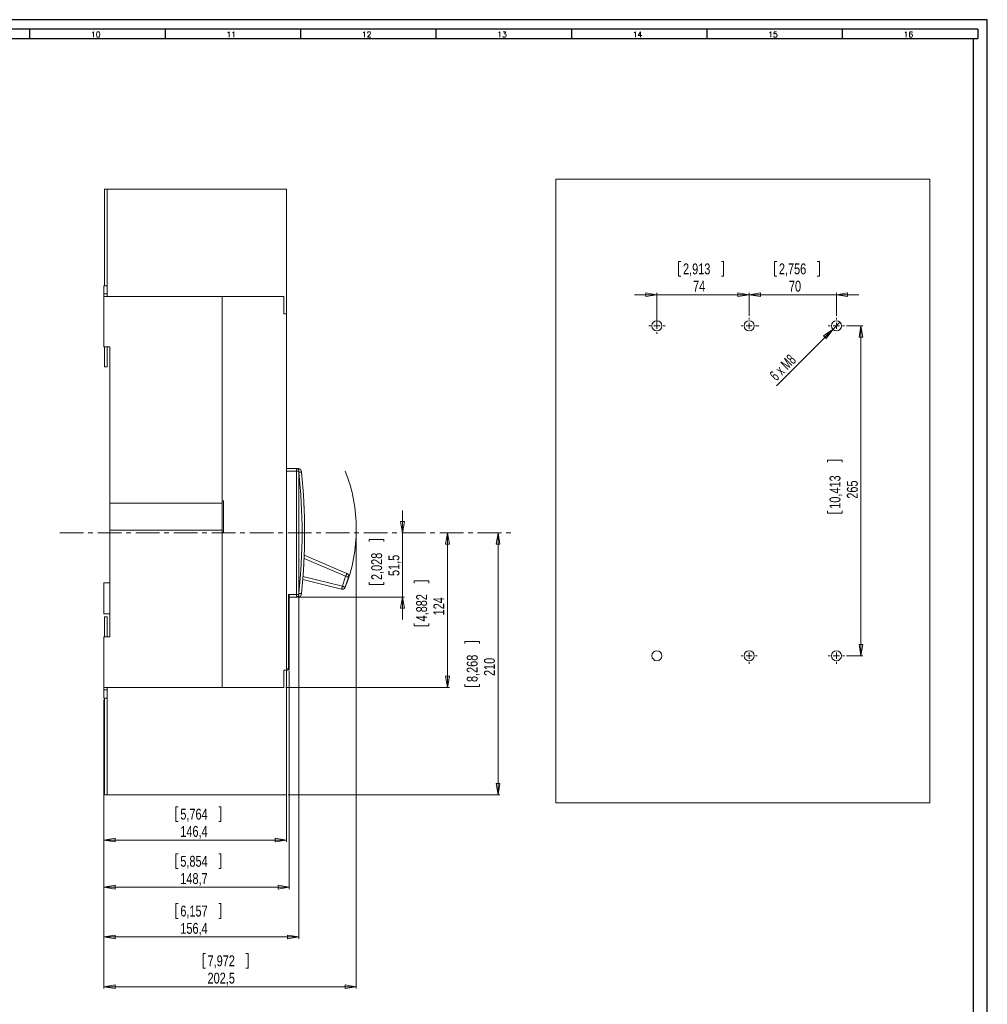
# Model space of a CAD drawing. Header units: millimetres. Extents: x 0 to 1189, y 0 to 841.
# Tile 16 of 16: x 672 to 1189, y 315 to 841. Entities that reach past the tile are written whole.
import ezdxf

# ---------------------------------------------------------------- set-up
doc = ezdxf.new("R2010")
doc.units = ezdxf.units.MM
doc.linetypes.add('CENTERX2', pattern=[20.32, 12.7, -2.54, 2.54, -2.54])
doc.layers.add('FORMATO', color=7, linetype='Continuous')
doc.styles.add('SLDTEXTSTYLE0', font='TXT', dxfattribs={"width": 0.75})
doc.styles.add('SLDTEXTSTYLE1', font='ROMANS')
doc.styles.add('SLDTEXTSTYLE4', font='TXT', dxfattribs={"width": 0.666667})
doc.dimstyles.new('SLDDIMSTYLE0', dxfattribs={"dimtxt": 5.820833, "dimasz": 6, "dimexe": 0, "dimexo": 0.0625, "dimgap": 1.455208, "dimtad": 2, "dimlfac": 1.5, "dimrnd": 1e-09, "dimzin": 12, "dimdsep": 46, "dimtxsty": 'SLDTEXTSTYLE0', "dimblk1": 'CLOSED', "dimblk2": 'CLOSED', "dimsah": 1, "dimcen": 0.09, "dimadec": 0, "dimazin": 0, "dimtfac": 1, "dimtofl": 0, "dimtmove": 0, "dimatfit": 3, "dimldrblk": 'CLOSED', "dimfxl": 0, "dimtolj": 1, "dimtzin": 12, "dimarcsym": 0})
doc.dimstyles.new('SLDDIMSTYLE1', dxfattribs={"dimtxt": 5.820833, "dimasz": 6, "dimexe": 0, "dimexo": 0.0625, "dimgap": 1.455208, "dimtad": 2, "dimdec": 1, "dimlfac": 1.5, "dimrnd": 1e-09, "dimzin": 12, "dimdsep": 46, "dimtxsty": 'SLDTEXTSTYLE0', "dimblk1": 'CLOSED', "dimblk2": 'CLOSED', "dimsah": 1, "dimcen": 0.09, "dimadec": 0, "dimazin": 0, "dimtfac": 1, "dimtdec": 1, "dimtofl": 0, "dimtmove": 0, "dimatfit": 3, "dimldrblk": 'CLOSED', "dimfxl": 0, "dimtolj": 1, "dimtzin": 12, "dimarcsym": 0})
doc.dimstyles.new('SLDDIMSTYLE2', dxfattribs={"dimtxt": 5.820833, "dimasz": 6, "dimexe": 0, "dimexo": 0.0625, "dimgap": 1.455208, "dimtad": 2, "dimdec": 1, "dimlfac": 1.5, "dimrnd": 1e-09, "dimzin": 12, "dimdsep": 46, "dimtxsty": 'SLDTEXTSTYLE0', "dimblk1": 'CLOSED', "dimblk2": 'CLOSED', "dimsah": 1, "dimcen": 0.09, "dimadec": 0, "dimazin": 0, "dimtfac": 1, "dimtdec": 1, "dimtofl": 0, "dimtmove": 0, "dimatfit": 3, "dimldrblk": 'CLOSED', "dimfxl": 0, "dimtolj": 1, "dimtzin": 12, "dimarcsym": 0})
doc.dimstyles.new('SLDDIMSTYLE6', dxfattribs={"dimtxt": 5.820833, "dimasz": 6, "dimexe": 0, "dimexo": 0.0625, "dimgap": 1.455208, "dimtad": 2, "dimlfac": 1.5, "dimrnd": 1e-09, "dimzin": 12, "dimdsep": 46, "dimtxsty": 'SLDTEXTSTYLE0', "dimblk1": 'CLOSED', "dimblk2": 'CLOSED', "dimsah": 1, "dimcen": 0.09, "dimadec": 0, "dimazin": 0, "dimtfac": 1, "dimtmove": 0, "dimatfit": 3, "dimldrblk": 'CLOSED', "dimfxl": 0, "dimtolj": 1, "dimtzin": 12, "dimarcsym": 0})
doc.dimstyles.new('SLDDIMSTYLE7', dxfattribs={"dimtxt": 5.820833, "dimasz": 6, "dimexe": 0, "dimexo": 0.0625, "dimgap": 1.455208, "dimtad": 2, "dimdec": 0, "dimlfac": 1.5, "dimrnd": 1e-09, "dimzin": 12, "dimdsep": 46, "dimtxsty": 'SLDTEXTSTYLE0', "dimblk1": 'CLOSED', "dimblk2": 'CLOSED', "dimsah": 1, "dimcen": 0.09, "dimadec": 0, "dimazin": 0, "dimtfac": 1, "dimtdec": 0, "dimtofl": 0, "dimtmove": 0, "dimatfit": 3, "dimldrblk": 'CLOSED', "dimfxl": 0, "dimtolj": 1, "dimtzin": 12, "dimarcsym": 0})

# ---------------------------------------------------------------- blocks, each defined once
blk = doc.blocks.new('_CLOSED')
at = {"color": 0, "linetype": 'ByBlock', "lineweight": -2}
for p, q in [((-1, 0.166667), (0, 0)), ((-1, 0.166667), (-1, -0.166667)), ((0, 0), (-1, -0.166667)), ((0, 0), (-1, 0))]:
    blk.add_line(p, q, dxfattribs=at)
blk = doc.blocks.new('*D8')
at = {"color": 7, "linetype": 'Continuous', "lineweight": 0}
for p, q in [((851.56, 567.71), (851.56, 323.18)), ((716.57, 477.44), (716.57, 323.18)), ((769.66, 341.96), (769.66, 334.11)), ((769.66, 341.96), (770.83, 341.96)), ((793.71, 341.96), (792.53, 341.96)), ((793.71, 341.96), (793.71, 334.11)), ((769.66, 334.11), (770.83, 334.11)), ((793.71, 334.11), (792.53, 334.11)), ((851.56, 324.18), (716.57, 324.18))]:
    blk.add_line(p, q, dxfattribs=at)
at = {"color": 7, "linetype": 'Continuous', "lineweight": 0, "xscale": 6, "yscale": 6}
for p, rotation in [((716.57, 324.18, 0.07), 180.0000000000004), ((851.56, 324.18, 0.07), 360.0000000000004)]:
    blk.add_blockref('_CLOSED', p, dxfattribs=dict(at, rotation=rotation))
at = {"color": 7, "linetype": 'Continuous', "lineweight": 0, "char_height": 5.821, "attachment_point": 1, "style": 'SLDTEXTSTYLE0'}
for s, insert in [('7,972', (772.01, 340.92)), ('202,5', (772.01, 331.69))]:
    blk.add_mtext(s, dxfattribs=dict(at, insert=insert))
blk = doc.blocks.new('*D9')
at = {"color": 7, "linetype": 'Continuous', "lineweight": 0}
for p, q in [((876.26, 566.77), (876.26, 578.77)), ((858.48, 563.22), (866.33, 563.22)), ((858.48, 563.22), (858.48, 562.04)), ((866.33, 563.22), (866.33, 562.04)), ((876.26, 532.44), (876.26, 566.77)), ((858.48, 539.16), (858.48, 540.34)), ((858.48, 539.16), (866.33, 539.16)), ((866.33, 539.16), (866.33, 540.34)), ((820.5, 532.44), (877.26, 532.44)), ((876.26, 532.44), (876.26, 520.44))]:
    blk.add_line(p, q, dxfattribs=at)
at = {"color": 7, "linetype": 'Continuous', "lineweight": 0, "xscale": 6, "yscale": 6}
for p, rotation in [((876.26, 566.77, 0.07), 270.0000000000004), ((876.26, 532.44, 0.07), 90.0000000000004)]:
    blk.add_blockref('_CLOSED', p, dxfattribs=dict(at, rotation=rotation))
at = {"color": 7, "linetype": 'Continuous', "lineweight": 0, "char_height": 5.821, "attachment_point": 1, "rotation": 90, "style": 'SLDTEXTSTYLE0'}
for s, insert in [('2,028', (859.52, 541.52)), ('51,5', (868.76, 543.67))]:
    blk.add_mtext(s, dxfattribs=dict(at, insert=insert))
blk = doc.blocks.new('*D10')
at = {"color": 7, "linetype": 'Continuous', "lineweight": 0}
for p, q in [((900.3, 484.11), (900.3, 566.77)), ((882.52, 541.1), (890.37, 541.1)), ((882.52, 541.1), (882.52, 539.93)), ((890.37, 541.1), (890.37, 539.93)), ((882.52, 517.05), (882.52, 518.22)), ((882.52, 517.05), (890.37, 517.05)), ((890.37, 517.05), (890.37, 518.22)), ((813.83, 484.11), (901.3, 484.11))]:
    blk.add_line(p, q, dxfattribs=at)
at = {"color": 7, "linetype": 'Continuous', "lineweight": 0, "xscale": 6, "yscale": 6}
for p, rotation in [((900.3, 566.77, 0.07), 90.00000000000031), ((900.3, 484.11, 0.07), 270.0000000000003)]:
    blk.add_blockref('_CLOSED', p, dxfattribs=dict(at, rotation=rotation))
at = {"color": 7, "linetype": 'Continuous', "lineweight": 0, "char_height": 5.821, "attachment_point": 1, "rotation": 90, "style": 'SLDTEXTSTYLE0'}
for s, insert in [('4,882', (883.56, 519.4)), ('124', (892.79, 522.62))]:
    blk.add_mtext(s, dxfattribs=dict(at, insert=insert))
blk = doc.blocks.new('*D11')
at = {"color": 7, "linetype": 'Continuous', "lineweight": 0}
for p, q in [((927.34, 566.77), (927.34, 426.77)), ((909.56, 508.73), (917.41, 508.73)), ((909.56, 508.73), (909.56, 507.55)), ((917.41, 508.73), (917.41, 507.55)), ((909.56, 484.67), (909.56, 485.85)), ((909.56, 484.67), (917.41, 484.67)), ((917.41, 484.67), (917.41, 485.85)), ((815.17, 426.77), (928.34, 426.77))]:
    blk.add_line(p, q, dxfattribs=at)
at = {"color": 7, "linetype": 'Continuous', "lineweight": 0, "xscale": 6, "yscale": 6}
for p, rotation in [((927.34, 566.77, 0.07), 90.0000000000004), ((927.34, 426.77, 0.07), 270.0000000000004)]:
    blk.add_blockref('_CLOSED', p, dxfattribs=dict(at, rotation=rotation))
at = {"color": 7, "linetype": 'Continuous', "lineweight": 0, "char_height": 5.821, "attachment_point": 1, "rotation": 90, "style": 'SLDTEXTSTYLE0'}
for s, insert in [('8,268', (910.6, 487.02)), ('210', (919.84, 490.24))]:
    blk.add_mtext(s, dxfattribs=dict(at, insert=insert))
blk = doc.blocks.new('*D12')
at = {"color": 7, "linetype": 'Continuous', "lineweight": 0}
for p, q in [((814.17, 492.44), (814.17, 401.58)), ((716.57, 477.44), (716.57, 401.58)), ((755.08, 420.37), (755.08, 412.51)), ((755.08, 420.37), (756.26, 420.37)), ((779.14, 420.37), (777.96, 420.37)), ((779.14, 420.37), (779.14, 412.51)), ((755.08, 412.51), (756.26, 412.51)), ((779.14, 412.51), (777.96, 412.51)), ((716.57, 402.58), (814.17, 402.58))]:
    blk.add_line(p, q, dxfattribs=at)
at = {"color": 7, "linetype": 'Continuous', "lineweight": 0, "xscale": 6, "yscale": 6}
for p, rotation in [((716.57, 402.58, 86.34), 180.0000000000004), ((814.17, 402.58, 86.34), 360.0000000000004)]:
    blk.add_blockref('_CLOSED', p, dxfattribs=dict(at, rotation=rotation))
at = {"color": 7, "linetype": 'Continuous', "lineweight": 0, "char_height": 5.821, "attachment_point": 1, "style": 'SLDTEXTSTYLE0'}
for s, insert in [('5,764', (757.44, 419.32)), ('146,4', (757.44, 410.09))]:
    blk.add_mtext(s, dxfattribs=dict(at, insert=insert))
blk = doc.blocks.new('*D13')
at = {"color": 7, "linetype": 'Continuous', "lineweight": 0}
for p, q in [((820.83, 532.77), (820.83, 349.77)), ((716.57, 477.44), (716.57, 349.77)), ((755.08, 368.56), (755.08, 360.7)), ((755.08, 368.56), (756.26, 368.56)), ((779.14, 368.56), (777.96, 368.56)), ((779.14, 368.56), (779.14, 360.7)), ((755.08, 360.7), (756.26, 360.7)), ((779.14, 360.7), (777.96, 360.7)), ((716.57, 350.77), (820.83, 350.77))]:
    blk.add_line(p, q, dxfattribs=at)
at = {"color": 7, "linetype": 'Continuous', "lineweight": 0, "xscale": 6, "yscale": 6}
for p, rotation in [((716.57, 350.77, 86.34), 180.0000000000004), ((820.83, 350.77, 86.34), 360.0000000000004)]:
    blk.add_blockref('_CLOSED', p, dxfattribs=dict(at, rotation=rotation))
at = {"color": 7, "linetype": 'Continuous', "lineweight": 0, "char_height": 5.821, "attachment_point": 1, "style": 'SLDTEXTSTYLE0'}
for s, insert in [('6,157', (757.44, 367.51)), ('156,4', (757.44, 358.28))]:
    blk.add_mtext(s, dxfattribs=dict(at, insert=insert))
blk = doc.blocks.new('*D14')
at = {"color": 7, "linetype": 'Continuous', "lineweight": 0}
for p, q in [((815.7, 492.77), (815.7, 376.38)), ((716.57, 477.44), (716.57, 376.38)), ((755.08, 395.16), (755.08, 387.31)), ((755.08, 395.16), (756.26, 395.16)), ((779.14, 395.16), (777.96, 395.16)), ((779.14, 395.16), (779.14, 387.31)), ((755.08, 387.31), (756.26, 387.31)), ((779.14, 387.31), (777.96, 387.31)), ((716.57, 377.38), (815.7, 377.38))]:
    blk.add_line(p, q, dxfattribs=at)
at = {"color": 7, "linetype": 'Continuous', "lineweight": 0, "xscale": 6, "yscale": 6}
for p, rotation in [((716.57, 377.38, 86.34), 180.0000000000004), ((815.7, 377.38, 86.34), 360.0000000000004)]:
    blk.add_blockref('_CLOSED', p, dxfattribs=dict(at, rotation=rotation))
at = {"color": 7, "linetype": 'Continuous', "lineweight": 0, "char_height": 5.821, "attachment_point": 1, "style": 'SLDTEXTSTYLE0'}
for s, insert in [('5,854', (757.44, 394.12)), ('148,7', (757.44, 384.88))]:
    blk.add_mtext(s, dxfattribs=dict(at, insert=insert))
blk = doc.blocks.new('*D25')
at = {"color": 7, "linetype": 'Continuous', "lineweight": 0}
for p, q in [((1075.19, 711.77), (1075.19, 703.91)), ((1075.19, 711.77), (1076.37, 711.77)), ((1099.25, 711.77), (1098.07, 711.77)), ((1099.25, 711.77), (1099.25, 703.91)), ((1075.19, 703.91), (1076.37, 703.91)), ((1099.25, 703.91), (1098.07, 703.91)), ((1061.64, 682.72), (1061.64, 694.98)), ((1108.31, 682.72), (1108.31, 694.98)), ((1061.64, 693.98), (1049.64, 693.98)), ((1061.64, 693.98), (1108.31, 693.98)), ((1108.31, 693.98), (1120.31, 693.98))]:
    blk.add_line(p, q, dxfattribs=at)
at = {"color": 7, "linetype": 'Continuous', "lineweight": 0, "xscale": 6, "yscale": 6}
for p, rotation in [((1061.64, 693.98, -0.93), 360.0000000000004), ((1108.31, 693.98, -0.93), 180.0000000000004)]:
    blk.add_blockref('_CLOSED', p, dxfattribs=dict(at, rotation=rotation))
at = {"color": 7, "linetype": 'Continuous', "lineweight": 0, "char_height": 5.821, "attachment_point": 1, "style": 'SLDTEXTSTYLE0'}
for s, insert in [('2,756', (1077.54, 710.72)), ('70', (1082.91, 701.49))]:
    blk.add_mtext(s, dxfattribs=dict(at, insert=insert))
blk = doc.blocks.new('*D26')
at = {"color": 7, "linetype": 'Continuous', "lineweight": 0}
for q in [(1110.19, 679.27), (1076.19, 645.27)]:
    blk.add_line((1106.42, 675.5), q, dxfattribs=at)
at = {"color": 7, "linetype": 'Continuous', "lineweight": 0, "xscale": 6, "yscale": 6, "rotation": 44.99999999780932}
blk.add_blockref('_CLOSED', (1106.42, 675.5, -0.93), dxfattribs=at)
at = {"color": 7, "linetype": 'Continuous', "lineweight": 0, "insert": (1072.04, 651.67), "char_height": 5.821, "attachment_point": 1, "rotation": 45, "style": 'SLDTEXTSTYLE4'}
blk.add_mtext('6 x M8', dxfattribs=at)
blk = doc.blocks.new('*D27')
at = {"color": 7, "linetype": 'Continuous', "lineweight": 0}
for p, q in [((1113.64, 677.39), (1122.38, 677.39)), ((1121.38, 501.05), (1121.38, 677.39)), ((1103.6, 605.62), (1111.45, 605.62)), ((1103.6, 605.62), (1103.6, 604.44)), ((1111.45, 605.62), (1111.45, 604.44)), ((1103.6, 577.26), (1103.6, 578.44)), ((1103.6, 577.26), (1111.45, 577.26)), ((1111.45, 577.26), (1111.45, 578.44)), ((1113.64, 501.05), (1122.38, 501.05))]:
    blk.add_line(p, q, dxfattribs=at)
at = {"color": 7, "linetype": 'Continuous', "lineweight": 0, "xscale": 6, "yscale": 6}
for p, rotation in [((1121.38, 677.39, -0.93), 90.0000000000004), ((1121.38, 501.05, -0.93), 270.0000000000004)]:
    blk.add_blockref('_CLOSED', p, dxfattribs=dict(at, rotation=rotation))
at = {"color": 7, "linetype": 'Continuous', "lineweight": 0, "char_height": 5.821, "attachment_point": 1, "rotation": 90, "style": 'SLDTEXTSTYLE0'}
for s, insert in [('10,413', (1104.64, 579.62)), ('265', (1113.88, 584.99))]:
    blk.add_mtext(s, dxfattribs=dict(at, insert=insert))
blk = doc.blocks.new('*D28')
at = {"color": 7, "linetype": 'Continuous', "lineweight": 0}
for p, q in [((1023.91, 711.77), (1023.91, 703.91)), ((1023.91, 711.77), (1025.09, 711.77)), ((1047.97, 711.77), (1046.79, 711.77)), ((1047.97, 711.77), (1047.97, 703.91)), ((1023.91, 703.91), (1025.09, 703.91)), ((1047.97, 703.91), (1046.79, 703.91)), ((1012.31, 678.39), (1012.31, 694.98)), ((1061.64, 682.72), (1061.64, 694.98)), ((1012.31, 693.98), (1000.31, 693.98)), ((1061.64, 693.98), (1012.31, 693.98)), ((1061.64, 693.98), (1073.64, 693.98))]:
    blk.add_line(p, q, dxfattribs=at)
at = {"color": 7, "linetype": 'Continuous', "lineweight": 0, "xscale": 6, "yscale": 6}
for p, rotation in [((1012.31, 693.98, -0.93), 360.0000000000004), ((1061.64, 693.98, -0.93), 180.0000000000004)]:
    blk.add_blockref('_CLOSED', p, dxfattribs=dict(at, rotation=rotation))
at = {"color": 7, "linetype": 'Continuous', "lineweight": 0, "char_height": 5.821, "attachment_point": 1, "style": 'SLDTEXTSTYLE0'}
for s, insert in [('2,913', (1026.27, 710.72)), ('74', (1031.64, 701.49))]:
    blk.add_mtext(s, dxfattribs=dict(at, insert=insert))
blk = doc.blocks.new('SW_CENTERMARKSYMBOL_0')
at = {"color": 0, "linetype": 'Continuous', "lineweight": 0}
for p, q in [((0, 179.67), (0, 180.67)), ((-3.33, 176.33), (-4.33, 176.33)), ((0, 176.33), (-1.67, 176.33)), ((0, 176.33), (0, 178)), ((0, 176.33), (0, 174.67)), ((0, 176.33), (1.67, 176.33)), ((3.33, 176.33), (5.17, 176.33)), ((-3.33, 0), (-4.33, 0)), ((0, 0), (-1.67, 0)), ((0, 0), (0, 1.67)), ((0, 0), (0, -1.67)), ((0, 0), (1.67, 0)), ((3.33, 0), (4.33, 0)), ((0, -3.33), (0, -4.33))]:
    blk.add_line(p, q, dxfattribs=at)
blk = doc.blocks.new('SW_CENTERMARKSYMBOL_1')
at = {"color": 0, "linetype": 'Continuous', "lineweight": 0}
for p, q in [((0, 179.67), (0, 180.67)), ((-3.33, 176.33), (-4.33, 176.33)), ((0, 176.33), (-1.67, 176.33)), ((0, 176.33), (0, 178)), ((0, 176.33), (0, 174.67)), ((0, 176.33), (1.67, 176.33)), ((3.33, 176.33), (4.33, 176.33)), ((-3.33, 0), (-4.33, 0)), ((0, 0), (-1.67, 0)), ((0, 0), (0, 1.67)), ((0, 0), (0, -1.67)), ((0, 0), (1.67, 0)), ((3.33, 0), (4.33, 0)), ((0, -3.33), (0, -4.33))]:
    blk.add_line(p, q, dxfattribs=at)
blk = doc.blocks.new('SW_CENTERMARKSYMBOL_2')
at = {"color": 0, "linetype": 'Continuous', "lineweight": 0}
for p, q in [((0, 179.67), (0, 180.67)), ((-3.33, 176.33), (-4.33, 176.33)), ((0, 176.33), (-1.67, 176.33)), ((0, 176.33), (0, 178)), ((0, 176.33), (0, 174.67)), ((0, 176.33), (1.67, 176.33)), ((3.33, 176.33), (4.33, 176.33)), ((-3.33, 0), (-4.33, 0)), ((0, 0), (-1.67, 0)), ((0, 0), (0, 1.67)), ((0, 0), (0, -1.67)), ((0, 0), (1.67, 0)), ((3.33, 0), (4.33, 0)), ((0, -3.33), (0, -4.33))]:
    blk.add_line(p, q, dxfattribs=at)
blk = doc.blocks.new('SW_CENTERMARKSYMBOL_3')
at = {"color": 0, "linetype": 'Continuous', "lineweight": 0}
for p, q in [((0, 179.67), (0, 180.67)), ((-3.33, 176.33), (-4.33, 176.33)), ((0, 176.33), (-1.67, 176.33)), ((0, 176.33), (0, 178)), ((0, 176.33), (0, 174.67)), ((0, 176.33), (1.67, 176.33)), ((3.33, 176.33), (4.33, 176.33)), ((-3.33, 0), (-4.33, 0)), ((0, 0), (-1.67, 0)), ((0, 0), (0, 1.67)), ((0, 0), (0, -1.67)), ((0, 0), (1.67, 0)), ((3.33, 0), (4.33, 0)), ((0, -3.33), (0, -4.33))]:
    blk.add_line(p, q, dxfattribs=at)
blk = doc.blocks.new('SW_CENTERMARKSYMBOL_4')
at = {"color": 0, "linetype": 'Continuous', "lineweight": 0}
for p, q in [((-3.33, 0), (-4.33, 0)), ((0, 0), (-1.67, 0)), ((0, 3.33), (0, 4.33)), ((0, 0), (0, 1.67)), ((0, 0), (0, -1.67)), ((0, 0), (1.67, 0)), ((3.33, 0), (4.33, 0)), ((0, -3.33), (0, -4.33))]:
    blk.add_line(p, q, dxfattribs=at)

msp = doc.modelspace()

# ---------------------------------------------------------------- linework, layer by layer
at = {"color": 7, "linetype": 'Continuous', "lineweight": 15}
for p, q in [((1158.3053, 755.7209), (958.3053, 755.7209)), ((958.3053, 755.7209), (958.3053, 422.3875)), ((1158.3053, 422.3875), (1158.3053, 755.7209)), ((716.9673, 750.4396), (718.234, 750.4396)), ((716.9673, 698.7729), (716.9673, 750.4396)), ((814.1673, 750.4396), (718.234, 750.4396)), ((718.234, 693.1063), (718.234, 750.4396)), ((814.1673, 683.7729), (814.1673, 750.4396)), ((716.5673, 698.7729), (718.234, 698.7729)), ((716.5673, 694.4396), (716.5673, 698.7729)), ((716.5673, 694.4396), (718.234, 694.4396)), ((716.5673, 693.1063), (716.5673, 694.4396)), ((716.5673, 693.1063), (779.9006, 693.1063)), ((716.5673, 666.1063), (716.5673, 693.1063)), ((812.834, 693.1063), (718.234, 693.1063)), ((779.9006, 693.1063), (812.834, 693.1063)), ((779.9006, 583.7729), (779.9006, 693.1063)), ((779.9006, 693.1063), (779.9006, 582.6182)), ((812.834, 683.7729), (812.834, 693.1063)), ((812.834, 693.1063), (812.834, 683.7729)), ((814.1673, 683.7729), (812.834, 683.7729)), ((814.1673, 683.7729), (812.834, 683.7729)), ((814.1673, 493.4396), (814.1673, 683.7729)), ((719.7006, 666.1063), (716.5673, 666.1063)), ((716.9673, 666.1063), (716.9673, 655.4396)), ((718.3006, 655.4396), (718.3006, 666.1063)), ((719.7006, 582.6182), (719.7006, 666.1063)), ((718.3006, 655.4396), (716.9673, 655.4396)), ((814.1673, 601.1063), (819.5006, 601.1063)), ((819.5006, 601.1063), (820.7738, 601.1063)), ((819.5006, 601.1063), (819.5006, 599.7729)), ((819.5006, 599.7729), (814.1673, 599.7729)), ((814.1673, 599.7729), (814.1673, 494.1063)), ((819.5006, 533.7729), (819.5006, 599.7729)), ((820.834, 599.7729), (819.5006, 599.7729)), ((820.834, 599.7729), (820.834, 533.7729)), ((820.8457, 599.1063), (820.834, 599.4356)), ((820.8457, 599.1063), (820.834, 599.1063)), ((719.7006, 582.6182), (779.9006, 582.6182)), ((719.7006, 568.261), (719.7006, 582.6182)), ((780.5673, 583.7729), (779.9006, 583.7729)), ((779.9006, 568.261), (779.9006, 582.6182)), ((780.5673, 567.1063), (780.5673, 583.7729)), ((719.7006, 511.1063), (719.7006, 568.261)), ((779.9006, 568.261), (719.7006, 568.261)), ((779.9006, 568.261), (779.9006, 484.1063)), ((779.9006, 484.1063), (779.9006, 567.1063)), ((779.9006, 567.1063), (780.5673, 567.1063)), ((823.5895, 552.9813), (845.8566, 543.524)), ((823.6646, 554.7602), (846.5081, 545.058)), ((844.0832, 538.2276), (823.0127, 543.4858)), ((845.8566, 543.524), (844.0832, 538.2276)), ((845.6636, 537.6985), (847.437, 542.9948)), ((847.4075, 543.0047), (847.437, 542.9948)), ((719.7006, 540.1063), (716.5673, 540.1063)), ((716.5673, 523.4396), (716.5673, 540.1063)), ((843.6796, 536.6106), (822.8794, 541.8013)), ((815.3673, 533.7729), (819.5006, 533.7729)), ((815.3673, 494.1063), (815.3673, 533.7729)), ((815.7006, 532.891), (815.7006, 494.1063)), ((819.5006, 532.4396), (815.7006, 532.4396)), ((819.5006, 533.7729), (819.5006, 532.4396)), ((820.834, 533.7729), (819.5006, 533.7729)), ((820.7738, 532.4396), (819.5006, 532.4396)), ((820.834, 534.4396), (820.8457, 534.4396)), ((820.834, 534.1106), (820.8457, 534.4396)), ((843.6796, 536.6106), (843.6872, 536.6407)), ((716.5673, 523.4396), (719.7006, 523.4396)), ((718.3006, 521.7729), (716.9673, 521.7729)), ((716.9673, 521.7729), (716.9673, 511.1063)), ((718.3006, 511.1063), (718.3006, 521.7729)), ((716.5673, 484.1063), (716.5673, 511.1063)), ((716.5673, 511.1063), (719.7006, 511.1063)), ((812.834, 493.4396), (814.1673, 493.4396)), ((812.834, 484.1063), (812.834, 493.4396)), ((812.834, 493.4396), (814.1673, 493.4396)), ((812.834, 493.4396), (812.834, 484.1063)), ((814.1673, 494.1063), (815.3673, 494.1063)), ((815.3673, 493.4396), (814.1673, 493.4396)), ((814.1673, 493.4396), (814.1673, 426.7729)), ((815.3673, 494.1063), (815.7006, 494.1063)), ((815.3673, 493.4396), (815.3673, 494.1063)), ((815.7006, 494.1063), (815.7006, 493.7729)), ((716.5673, 484.1063), (779.9006, 484.1063)), ((716.5673, 482.7729), (716.5673, 484.1063)), ((716.5673, 482.7729), (718.234, 482.7729)), ((716.5673, 478.4396), (716.5673, 482.7729)), ((718.234, 484.1063), (718.234, 426.7729)), ((812.834, 484.1063), (718.234, 484.1063)), ((779.9006, 484.1063), (812.834, 484.1063)), ((718.234, 478.4396), (716.5673, 478.4396)), ((716.9673, 426.7729), (716.9673, 478.4396)), ((716.9673, 426.7729), (718.234, 426.7729)), ((718.234, 426.7729), (814.1673, 426.7729)), ((958.3053, 422.3875), (1158.3053, 422.3875))]:
    msp.add_line(p, q, dxfattribs=at)
at = {"color": 7, "linetype": 'CENTERX2', "lineweight": 0}
msp.add_line((692.9295, 566.7729), (936.5783, 566.7729), dxfattribs=at)
at = {"color": 7, "linetype": 'Continuous', "lineweight": 15, "flags": 128}
for points in [[(822.1715, 599.2478), (822.146, 599.2451), (822.0706, 599.2371), (821.9481, 599.224), (821.7832, 599.2064), (821.5823, 599.1849), (821.3531, 599.1604), (821.1044, 599.1339), (820.8457, 599.1063)], [(845.8566, 543.524), (845.9837, 543.8233), (846.1059, 544.111), (846.2185, 544.3763), (846.3173, 544.6087), (846.3983, 544.7995), (846.4585, 544.9413), (846.4956, 545.0285), (846.5081, 545.058)], [(845.8566, 543.524), (846.1649, 543.4208), (846.4614, 543.3215), (846.7346, 543.23), (846.9741, 543.1498), (847.1706, 543.084), (847.3167, 543.0351), (847.4066, 543.005), (847.4075, 543.0047)], [(843.6872, 536.6407), (843.6874, 536.6416), (843.7104, 536.7336), (843.7476, 536.8831), (843.7978, 537.0842), (843.859, 537.3292), (843.9288, 537.6088), (844.0045, 537.9122), (844.0832, 538.2276)], [(844.0832, 538.2276), (844.3915, 538.1244), (844.688, 538.0251), (844.9612, 537.9336), (845.2007, 537.8535), (845.3973, 537.7876), (845.5433, 537.7387), (845.6332, 537.7086), (845.6636, 537.6985)], [(822.1715, 534.298), (822.146, 534.3007), (822.0706, 534.3088), (821.9481, 534.3219), (821.7832, 534.3395), (821.5823, 534.3609), (821.3531, 534.3854), (821.1044, 534.412), (820.8457, 534.4396)]]:
    msp.add_lwpolyline(points, dxfattribs=at)
at = {"color": 7, "linetype": 'Continuous', "lineweight": 15}
for centre in [(1012.3053, 677.3875), (1061.6386, 677.3875), (1108.3053, 677.3875), (1012.3053, 501.0542), (1061.6386, 501.0542), (1108.3053, 501.0542)]:
    msp.add_circle(centre, 2.6667, dxfattribs=at)
for centre, radius, start, end in [((819.5006, 599.7729), 1.3333, 0, 90), ((820.7738, 599.7729), 1.3333, 6.221827, 90), ((518.0776, 566.7729), 304.4897, 353.904348, 6.095652), ((518.0776, 566.7729), 305.823, 353.904348, 6.095652), ((819.5006, 533.7729), 1.3333, 270, 0), ((820.7738, 533.7729), 1.3333, 270, 353.778173), ((815.3673, 493.7729), 0.3333, 270, 0)]:
    msp.add_arc(centre, radius, start, end, dxfattribs=at)
at = {"color": 7, "linetype": 'Continuous', "lineweight": 0}
for centre, radius, start, end in [((767.0114, 568.7106), 84.5454, 338.480969, 21.519031), ((769.4311, 566.1837), 81.3806, 339.511167, 343.614365)]:
    msp.add_arc(centre, radius, start, end, dxfattribs=at)
at = {"color": 7, "linetype": 'Continuous', "lineweight": 15}
for points, knots in [([(820.8193, 599.8452), (820.8152, 599.9582), (820.8036, 600.2822), (820.7886, 600.6965), (820.7761, 601.0412), (820.7746, 601.0846), (820.7738, 601.1063)], [0, 0, 0, 0, 0.15147488, 0.43440155, 0.71703428, 1, 1, 1, 1]), ([(822.0992, 599.9174), (822.1001, 599.9101), (822.1017, 599.8954), (822.1141, 599.7809), (822.1324, 599.6123), (822.1527, 599.4239), (822.1661, 599.2984), (822.1715, 599.2478)], [0, 0, 0, 0, 0.21269464, 0.42556438, 0.63930327, 0.85450861, 1, 1, 1, 1]), ([(823.5158, 582.1091), (823.5242, 581.9413), (823.5443, 581.5378), (823.5677, 581.0415), (823.5832, 580.7035), (823.591, 580.5322), (823.5919, 580.5106), (823.5924, 580.5002)], [0, 0, 0, 0, 0.25245077, 0.60689116, 0.73972718, 0.87368549, 1, 1, 1, 1]), ([(823.4819, 550.7758), (823.4731, 550.608), (823.4517, 550.2043), (823.4242, 549.7079), (823.4051, 549.3699), (823.3953, 549.1988), (823.394, 549.1773), (823.3934, 549.1669)], [0, 0, 0, 0, 0.25238666, 0.6071497, 0.73993141, 0.87383654, 1, 1, 1, 1]), ([(823.5617, 552.379), (823.5614, 552.3716), (823.5607, 552.3567), (823.554, 552.2169), (823.5417, 551.9597), (823.5175, 551.4644), (823.4959, 551.0469), (823.4819, 550.7758)], [0, 0, 0, 0, 0.11376071, 0.228263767, 0.378813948, 0.59654522, 1, 1, 1, 1]), ([(847.4076, 543.0047), (847.4337, 543.1109), (847.4856, 543.3218), (847.4934, 543.7545), (847.3664, 544.2685), (847.0175, 544.7797), (846.6632, 544.9716), (846.4887, 545.0661)], [0, 0, 0, 0, 0.13162168, 0.26105711, 0.51374106, 0.76050623, 1, 1, 1, 1]), ([(843.6871, 536.6406), (843.7951, 536.6229), (844.0094, 536.5878), (844.4414, 536.6139), (844.9439, 536.7808), (845.4261, 537.1688), (845.5896, 537.5371), (845.6702, 537.7184)], [0, 0, 0, 0, 0.131622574, 0.261056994, 0.513741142, 0.76050604, 1, 1, 1, 1]), ([(815.3673, 533.7729), (815.3682, 533.7712), (815.4228, 533.662), (815.5352, 533.4335), (815.6704, 533.1322), (815.6921, 532.9589), (815.7006, 532.891)], [0, 0, 0, 0, 0.005810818, 0.357271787, 0.748362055, 1, 1, 1, 1]), ([(820.7738, 532.4396), (820.7741, 532.4488), (820.775, 532.4723), (820.7835, 532.7089), (820.7998, 533.1566), (820.8146, 533.5686), (820.822, 533.7747)], [0, 0, 0, 0, 0.175434, 0.4494813, 0.72461812, 1, 1, 1, 1]), ([(822.1715, 534.298), (822.1634, 534.2224), (822.1472, 534.0713), (822.1255, 533.8699), (822.1091, 533.7185), (822.1004, 533.6394), (822.0996, 533.6315), (822.0992, 533.6284)], [0, 0, 0, 0, 0.21668115, 0.43319819, 0.64886082, 0.86304891, 1, 1, 1, 1])]:
    msp.add_open_spline(points, degree=3, knots=knots, dxfattribs=at)
at = {"layer": 'FORMATO'}
for p, q in [((1189, 841), (0, 841)), ((1189, 0), (1189, 841)), ((1184, 836), (25, 836)), ((676.87, 836), (676.87, 831)), ((749.3, 836), (749.3, 831)), ((821.73, 836), (821.73, 831)), ((894.16, 836), (894.16, 831)), ((966.59, 836), (966.59, 831)), ((1039.02, 836), (1039.02, 831)), ((1111.45, 836), (1111.45, 831)), ((1184, 836), (1184, 831)), ((25, 831), (1184, 831)), ((1181.5245, 5), (1181.5245, 831))]:
    msp.add_line(p, q, dxfattribs=at)

# ---------------------------------------------------------------- block references
at = {"color": 7, "linetype": 'Continuous', "lineweight": 0}
for name, p in [('SW_CENTERMARKSYMBOL_4', (1012.3053, 677.3875)), ('SW_CENTERMARKSYMBOL_0', (1061.6386, 501.0542)), ('SW_CENTERMARKSYMBOL_2', (1061.6386, 501.0542)), ('SW_CENTERMARKSYMBOL_1', (1108.3053, 501.0542)), ('SW_CENTERMARKSYMBOL_3', (1108.3053, 501.0542))]:
    msp.add_blockref(name, p, dxfattribs=at)

# ---------------------------------------------------------------- texts
at = {"layer": 'FORMATO', "char_height": 3, "attachment_point": 1, "style": 'SLDTEXTSTYLE1'}
for s, insert in [('10', (709.6461, 834.6)), ('11', (782.0761, 834.6)), ('12', (854.5061, 834.6)), ('13', (926.9361, 834.6)), ('14', (999.3661, 834.6)), ('15', (1071.7961, 834.6)), ('16', (1144.2261, 834.6))]:
    msp.add_mtext(s, dxfattribs=dict(at, insert=insert))

# ---------------------------------------------------------------- dimensions: what is measured, and where the dimension line sits
at = {"color": 7, "linetype": 'Continuous', "lineweight": 0}
for base, p1, p2, dimstyle, picture, middle in [((1012.3053, 693.9834), (1061.6386, 681.7209), (1012.3053, 677.3875), 'SLDDIMSTYLE0', '*D28', (1035.9426, 693.9834)), ((1108.3053, 693.9834), (1061.6386, 681.7209), (1108.3053, 681.7209), 'SLDDIMSTYLE0', '*D25', (1087.2157, 693.9834)), ((716.5673, 324.1821), (851.5568, 568.7106), (716.5673, 478.4396), 'SLDDIMSTYLE1', '*D8', (781.6847, 324.1821)), ((820.834, 350.7729), (716.5673, 478.4396), (820.834, 533.7729), 'SLDDIMSTYLE1', '*D13', (767.1076, 350.7729)), ((815.7006, 377.38), (716.5673, 478.4396), (815.7006, 493.7729), 'SLDDIMSTYLE1', '*D14', (767.1076, 377.38)), ((814.1673, 402.5832), (716.5673, 478.4396), (814.1673, 493.4396), 'SLDDIMSTYLE1', '*D12', (767.1076, 402.5832))]:
    dim = msp.add_linear_dim(base=base, p1=p1, p2=p2, dimstyle=dimstyle, dxfattribs=at)
    dim.commit()
    dim.dimension.update_dxf_attribs({"geometry": picture, "text_midpoint": middle, "dimtype": 160})
dim = msp.add_diameter_dim_2p(p1=(1110.1909, 679.2732), p2=(1106.4197, 675.5019), text='6 x M8', dimstyle='SLDDIMSTYLE6', override={"dimpost": '<>'}, dxfattribs=at)
dim.commit()
dim.dimension.update_dxf_attribs({"geometry": '*D26', "text_midpoint": (1085.4775, 654.5598), "dimtype": 163})
for base, p1, p2, dimstyle, picture, middle in [((1121.3795, 677.3875), (1112.6386, 501.0542), (1112.6386, 677.3875), 'SLDDIMSTYLE7', '*D27', (1121.3795, 591.4407)), ((876.2606, 566.7729), (819.5006, 532.4396), (936.5783, 566.7729), 'SLDDIMSTYLE2', '*D9', (876.2606, 551.1862)), ((900.2974, 566.7729), (812.834, 484.1063), (936.5783, 566.7729), 'SLDDIMSTYLE1', '*D10', (900.2974, 529.0752)), ((927.3386, 426.7729), (936.5783, 566.7729), (814.1673, 426.7729), 'SLDDIMSTYLE1', '*D11', (927.3386, 496.6956))]:
    dim = msp.add_linear_dim(base=base, p1=p1, p2=p2, angle=90, dimstyle=dimstyle, dxfattribs=at)
    dim.commit()
    dim.dimension.update_dxf_attribs({"geometry": picture, "text_midpoint": middle, "dimtype": 160})

doc.saveas('drawing.dxf')
